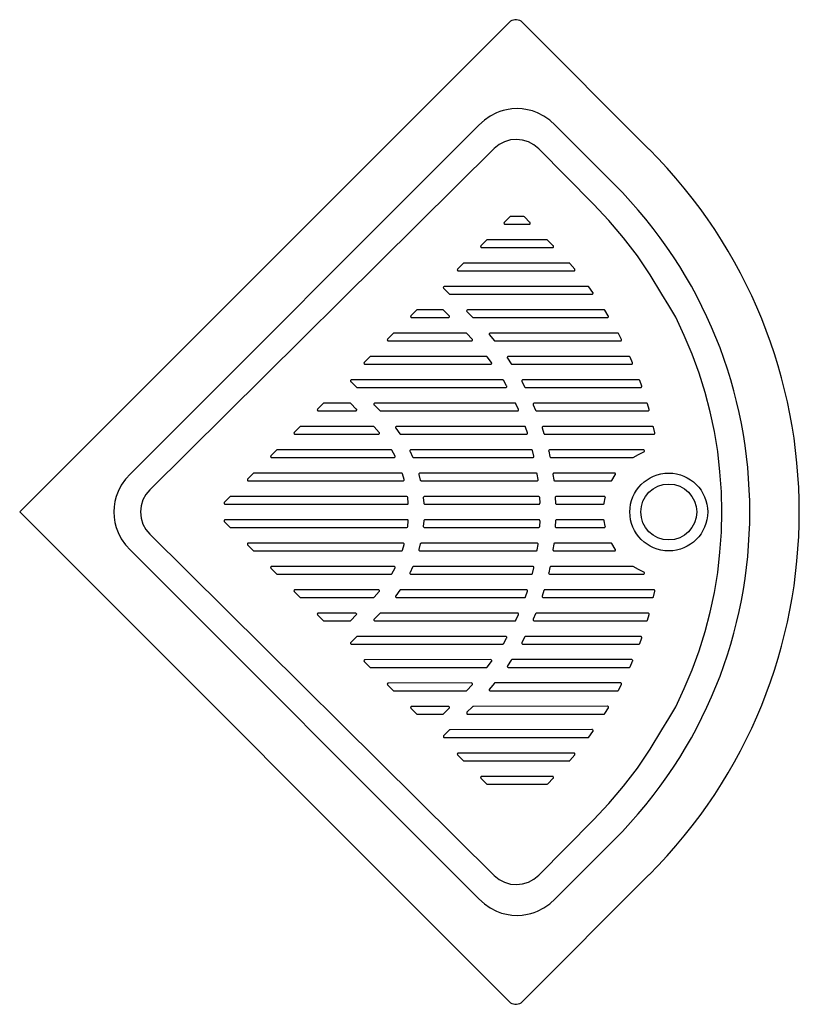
# Model space of a CAD drawing. Header units: millimetres. Extents: x 0 to 0.84, y -0.53 to 0.53.
import ezdxf

# ---------------------------------------------------------------- set-up
doc = ezdxf.new("R2010")
doc.units = ezdxf.units.MM
doc.layers.add('BLOCKS', color=3, linetype='Continuous')

msp = doc.modelspace()

# ---------------------------------------------------------------- linework, layer by layer
at = {"layer": 'BLOCKS', "linetype": 'Continuous'}
for p, q in [((0.5246, 0.5246), (0, 0)), ((0.5388, 0.5246), (0.54, 0.5234)), ((0.54, 0.5234), (0.6745, 0.3889)), ((0.4921, 0.4144), (0.1187, 0.041)), ((0.6371, 0.3514), (0.5741, 0.4144)), ((0.5086, 0.3895), (0.1396, 0.0239)), ((0.6149, 0.3299), (0.5564, 0.389)), ((0, 0), (0.5246, -0.5246)), ((0.1396, -0.0239), (0.5086, -0.3895)), ((0.1187, -0.041), (0.4921, -0.4144)), ((0.5564, -0.389), (0.6149, -0.3299)), ((0.5741, -0.4144), (0.6371, -0.3514)), ((0.6745, -0.3889), (0.54, -0.5234)), ((0.5388, -0.5246), (0.54, -0.5234))]:
    msp.add_line(p, q, dxfattribs=at)
at = {"layer": 'BLOCKS'}
for p, q in [((0.4941, -0.284), (0.494, -0.2845)), ((0.494, -0.2845), (0.4941, -0.285)), ((0.4943, -0.2837), (0.4941, -0.284)), ((0.4947, -0.2834), (0.4943, -0.2837)), ((0.4952, -0.2833), (0.4947, -0.2834)), ((0.571, -0.2833), (0.4952, -0.2833)), ((0.5714, -0.2834), (0.571, -0.2833)), ((0.5717, -0.2835), (0.5714, -0.2834)), ((0.5719, -0.2837), (0.5717, -0.2835)), ((0.5721, -0.284), (0.5719, -0.2837)), ((0.5722, -0.2844), (0.5721, -0.284)), ((0.5721, -0.2851), (0.5722, -0.2847)), ((0.5722, -0.2847), (0.5722, -0.2844)), ((0.4941, -0.285), (0.4943, -0.2853)), ((0.4943, -0.2853), (0.5003, -0.2913)), ((0.5003, -0.2913), (0.5007, -0.2916)), ((0.5007, -0.2916), (0.5012, -0.2917)), ((0.5012, -0.2917), (0.5651, -0.2917)), ((0.5651, -0.2917), (0.5655, -0.2916)), ((0.5655, -0.2916), (0.5659, -0.2913)), ((0.5659, -0.2913), (0.5719, -0.2853)), ((0.5719, -0.2853), (0.5721, -0.2851))]:
    msp.add_line(p, q, dxfattribs=at)
at = {"layer": 'BLOCKS', "linetype": 'Continuous', "flags": 128}
for points in [[(0.5388, 0.5246), (0.5375, 0.5258), (0.5359, 0.5266), (0.5343, 0.5272), (0.5326, 0.5275), (0.5308, 0.5275), (0.5291, 0.5272), (0.5275, 0.5266), (0.526, 0.5258), (0.5246, 0.5246)], [(0.5741, 0.4144), (0.5681, 0.4198), (0.5618, 0.4242), (0.5551, 0.4276), (0.5497, 0.4297), (0.5442, 0.4311), (0.5387, 0.432), (0.5331, 0.4323), (0.5275, 0.432), (0.5219, 0.4311), (0.5183, 0.4302), (0.5146, 0.4291), (0.5111, 0.4276), (0.5044, 0.4242), (0.4981, 0.4198), (0.4921, 0.4144)], [(0.5564, 0.389), (0.5512, 0.3934), (0.5453, 0.3966), (0.539, 0.3986), (0.5325, 0.3993), (0.5259, 0.3987), (0.5196, 0.3968), (0.5138, 0.3937), (0.5086, 0.3895)], [(0.6884, 0.2335), (0.6757, 0.2543), (0.662, 0.2744), (0.6473, 0.2937), (0.6316, 0.3122), (0.6149, 0.3299)], [(0.7031, 0.2086), (0.6959, 0.2211), (0.6884, 0.2335)], [(0.7527, 0), (0.7522, 0.0216), (0.7506, 0.0432), (0.7481, 0.0647), (0.7446, 0.0861), (0.7401, 0.1072), (0.7346, 0.1281), (0.7281, 0.1488), (0.7207, 0.1691), (0.7123, 0.1891), (0.7031, 0.2086)], [(0.1187, 0.041), (0.1134, 0.0351), (0.1089, 0.0288), (0.1054, 0.022), (0.1034, 0.0167), (0.102, 0.0112), (0.1011, 0.0056), (0.1008, 0), (0.1011, -0.0056), (0.102, -0.0112), (0.1034, -0.0167), (0.1054, -0.022), (0.1089, -0.0288), (0.1134, -0.0351), (0.1187, -0.041)], [(0.1396, 0.0239), (0.1353, 0.0187), (0.132, 0.0129), (0.1301, 0.0065), (0.1294, 0), (0.1301, -0.0065), (0.132, -0.0129), (0.1353, -0.0187), (0.1396, -0.0239)], [(0.7031, -0.2086), (0.7123, -0.1891), (0.7207, -0.1691), (0.7281, -0.1488), (0.7346, -0.1281), (0.7401, -0.1072), (0.7446, -0.0861), (0.7481, -0.0647), (0.7506, -0.0432), (0.7522, -0.0216), (0.7527, 0)], [(0.6884, -0.2335), (0.6959, -0.2211), (0.7031, -0.2086)], [(0.6149, -0.3299), (0.6316, -0.3122), (0.6473, -0.2937), (0.662, -0.2744), (0.6757, -0.2543), (0.6884, -0.2335)], [(0.5086, -0.3895), (0.5138, -0.3937), (0.5196, -0.3968), (0.5259, -0.3987), (0.5325, -0.3993), (0.539, -0.3986), (0.5453, -0.3966), (0.5512, -0.3934), (0.5564, -0.389)], [(0.4921, -0.4144), (0.4981, -0.4198), (0.5044, -0.4242), (0.5111, -0.4276), (0.5164, -0.4297), (0.5219, -0.4311), (0.5275, -0.432), (0.5331, -0.4323), (0.5387, -0.432), (0.5442, -0.4311), (0.5479, -0.4302), (0.5516, -0.4291), (0.5551, -0.4276), (0.5618, -0.4242), (0.5681, -0.4198), (0.5741, -0.4144)], [(0.5246, -0.5246), (0.526, -0.5258), (0.5275, -0.5266), (0.5291, -0.5272), (0.5308, -0.5275), (0.5326, -0.5275), (0.5343, -0.5272), (0.5359, -0.5266), (0.5375, -0.5258), (0.5388, -0.5246)]]:
    msp.add_lwpolyline(points, dxfattribs=at)
at = {"layer": 'BLOCKS'}
for points in [[(0.5409, 0.3163), (0.5405, 0.3166), (0.5401, 0.3167), (0.5262, 0.3167), (0.5257, 0.3166), (0.5253, 0.3163), (0.5193, 0.3103), (0.5191, 0.31), (0.519, 0.3095), (0.5191, 0.309), (0.5193, 0.3087), (0.5197, 0.3084), (0.5202, 0.3083), (0.5461, 0.3083), (0.5464, 0.3084), (0.5467, 0.3085), (0.547, 0.3087), (0.5472, 0.309), (0.5472, 0.3094), (0.5472, 0.3097), (0.5471, 0.3101), (0.5469, 0.3103)], [(0.5721, 0.2851), (0.5719, 0.2853), (0.5658, 0.2914), (0.5654, 0.2916), (0.5649, 0.2917), (0.5012, 0.2917), (0.5007, 0.2916), (0.5003, 0.2913), (0.4943, 0.2853), (0.4941, 0.285), (0.494, 0.2845), (0.4941, 0.284), (0.4943, 0.2837), (0.4947, 0.2834), (0.4952, 0.2833), (0.5711, 0.2833), (0.5714, 0.2834), (0.5717, 0.2835), (0.572, 0.2837), (0.5722, 0.284), (0.5722, 0.2844), (0.5722, 0.2847)], [(0.5897, 0.2663), (0.5895, 0.2665), (0.5893, 0.2666), (0.5891, 0.2667), (0.5888, 0.2667), (0.4762, 0.2667), (0.4757, 0.2666), (0.4753, 0.2663), (0.4693, 0.2603), (0.4691, 0.26), (0.469, 0.2595), (0.4691, 0.259), (0.4693, 0.2587), (0.4697, 0.2584), (0.4702, 0.2583), (0.594, 0.2583), (0.5943, 0.2583), (0.5946, 0.2585), (0.5949, 0.2587), (0.595, 0.259), (0.5951, 0.2593), (0.5951, 0.2597), (0.5951, 0.26), (0.5949, 0.2603)], [(0.61, 0.2412), (0.6098, 0.2414), (0.6095, 0.2416), (0.6093, 0.2417), (0.609, 0.2417), (0.4552, 0.2417), (0.4548, 0.2416), (0.4544, 0.2413), (0.4541, 0.241), (0.454, 0.2405), (0.4541, 0.24), (0.4544, 0.2397), (0.4604, 0.2337), (0.4608, 0.2334), (0.4612, 0.2333), (0.6134, 0.2333), (0.6137, 0.2333), (0.614, 0.2335), (0.6143, 0.2337), (0.6144, 0.234), (0.6146, 0.2343), (0.6146, 0.2346), (0.6145, 0.2349), (0.6144, 0.2352)], [(0.4542, 0.2163), (0.4538, 0.2166), (0.4534, 0.2167), (0.4262, 0.2167), (0.4257, 0.2166), (0.4253, 0.2163), (0.4193, 0.2103), (0.4191, 0.21), (0.419, 0.2095), (0.4191, 0.209), (0.4193, 0.2087), (0.4197, 0.2084), (0.4202, 0.2083), (0.4594, 0.2083), (0.4597, 0.2084), (0.46, 0.2085), (0.4603, 0.2087), (0.4605, 0.209), (0.4606, 0.2094), (0.4606, 0.2097), (0.4604, 0.2101), (0.4602, 0.2103)], [(0.6272, 0.2161), (0.627, 0.2164), (0.6267, 0.2166), (0.6265, 0.2167), (0.6262, 0.2167), (0.4802, 0.2167), (0.4798, 0.2166), (0.4794, 0.2163), (0.4791, 0.216), (0.479, 0.2155), (0.4791, 0.215), (0.4794, 0.2147), (0.4854, 0.2087), (0.4858, 0.2084), (0.4862, 0.2083), (0.6299, 0.2083), (0.6302, 0.2083), (0.6305, 0.2085), (0.6307, 0.2087), (0.6309, 0.2089), (0.6311, 0.2092), (0.6311, 0.2095), (0.631, 0.2098), (0.6309, 0.2101)], [(0.4792, 0.1913), (0.4788, 0.1916), (0.4784, 0.1917), (0.4012, 0.1917), (0.4007, 0.1916), (0.4003, 0.1913), (0.3943, 0.1853), (0.3941, 0.185), (0.394, 0.1845), (0.3941, 0.184), (0.3943, 0.1837), (0.3947, 0.1834), (0.3952, 0.1833), (0.4841, 0.1833), (0.4845, 0.1834), (0.4848, 0.1835), (0.485, 0.1837), (0.4852, 0.184), (0.4853, 0.1844), (0.4853, 0.1847), (0.4852, 0.185), (0.485, 0.1853)], [(0.6418, 0.1911), (0.6416, 0.1913), (0.6414, 0.1915), (0.6411, 0.1917), (0.6408, 0.1917), (0.5043, 0.1917), (0.5038, 0.1916), (0.5034, 0.1913), (0.5032, 0.191), (0.5031, 0.1905), (0.5032, 0.1901), (0.5034, 0.1897), (0.5084, 0.1837), (0.5086, 0.1836), (0.5089, 0.1834), (0.5091, 0.1833), (0.5094, 0.1833), (0.6439, 0.1833), (0.6442, 0.1833), (0.6445, 0.1835), (0.6447, 0.1836), (0.6449, 0.1839), (0.6451, 0.1842), (0.6451, 0.1845), (0.6451, 0.1848), (0.645, 0.185)], [(0.5012, 0.1662), (0.501, 0.1664), (0.5008, 0.1666), (0.5005, 0.1667), (0.5002, 0.1667), (0.3762, 0.1667), (0.3757, 0.1666), (0.3753, 0.1663), (0.3693, 0.1603), (0.3691, 0.16), (0.369, 0.1595), (0.3691, 0.159), (0.3693, 0.1587), (0.3697, 0.1584), (0.3702, 0.1583), (0.5047, 0.1583), (0.505, 0.1583), (0.5053, 0.1585), (0.5056, 0.1587), (0.5058, 0.159), (0.5059, 0.1593), (0.5059, 0.1596), (0.5058, 0.1599), (0.5057, 0.1602)], [(0.6542, 0.166), (0.654, 0.1663), (0.6537, 0.1665), (0.6534, 0.1667), (0.6531, 0.1667), (0.5238, 0.1667), (0.5233, 0.1666), (0.5229, 0.1663), (0.5227, 0.166), (0.5226, 0.1655), (0.5226, 0.1651), (0.5228, 0.1648), (0.5268, 0.1588), (0.527, 0.1586), (0.5273, 0.1584), (0.5275, 0.1583), (0.5278, 0.1583), (0.6557, 0.1583), (0.656, 0.1583), (0.6563, 0.1584), (0.6565, 0.1586), (0.6567, 0.1588), (0.6569, 0.1591), (0.6569, 0.1594), (0.6569, 0.1597), (0.6568, 0.16)], [(0.5184, 0.1411), (0.5182, 0.1414), (0.518, 0.1415), (0.5177, 0.1417), (0.5174, 0.1417), (0.3558, 0.1417), (0.3554, 0.1416), (0.355, 0.1413), (0.3547, 0.141), (0.3546, 0.1405), (0.3547, 0.14), (0.355, 0.1397), (0.361, 0.1337), (0.3614, 0.1334), (0.3618, 0.1333), (0.5209, 0.1333), (0.5212, 0.1333), (0.5215, 0.1335), (0.5217, 0.1337), (0.5219, 0.1339), (0.5221, 0.1342), (0.5221, 0.1345), (0.5221, 0.1348), (0.5219, 0.1351)], [(0.6645, 0.1409), (0.6643, 0.1412), (0.664, 0.1415), (0.6637, 0.1416), (0.6633, 0.1417), (0.5393, 0.1417), (0.5389, 0.1416), (0.5385, 0.1413), (0.5382, 0.141), (0.5381, 0.1405), (0.5382, 0.1402), (0.5383, 0.1399), (0.5415, 0.1339), (0.5417, 0.1337), (0.5419, 0.1335), (0.5422, 0.1333), (0.5426, 0.1333), (0.6655, 0.1333), (0.6658, 0.1333), (0.6661, 0.1334), (0.6663, 0.1336), (0.6665, 0.1338), (0.6666, 0.1341), (0.6667, 0.1343), (0.6667, 0.1346), (0.6667, 0.1349)], [(0.3548, 0.1163), (0.3544, 0.1166), (0.354, 0.1167), (0.3262, 0.1167), (0.3257, 0.1166), (0.3253, 0.1163), (0.3193, 0.1103), (0.3191, 0.11), (0.319, 0.1095), (0.3191, 0.109), (0.3193, 0.1087), (0.3197, 0.1084), (0.3202, 0.1083), (0.36, 0.1083), (0.3603, 0.1084), (0.3606, 0.1085), (0.3609, 0.1087), (0.3611, 0.109), (0.3612, 0.1094), (0.3612, 0.1097), (0.361, 0.1101), (0.3608, 0.1103)], [(0.5319, 0.116), (0.5317, 0.1163), (0.5314, 0.1165), (0.5311, 0.1167), (0.5308, 0.1167), (0.3808, 0.1167), (0.3804, 0.1166), (0.38, 0.1163), (0.3797, 0.116), (0.3796, 0.1155), (0.3797, 0.115), (0.38, 0.1147), (0.386, 0.1087), (0.3864, 0.1084), (0.3868, 0.1083), (0.5335, 0.1083), (0.5338, 0.1083), (0.5341, 0.1084), (0.5343, 0.1086), (0.5345, 0.1088), (0.5347, 0.1091), (0.5347, 0.1094), (0.5347, 0.1097), (0.5346, 0.11)], [(0.6729, 0.1158), (0.6727, 0.1162), (0.6724, 0.1165), (0.6721, 0.1166), (0.6717, 0.1167), (0.5516, 0.1167), (0.5512, 0.1166), (0.5508, 0.1163), (0.5505, 0.116), (0.5504, 0.1155), (0.5505, 0.1153), (0.5505, 0.115), (0.553, 0.109), (0.5532, 0.1087), (0.5535, 0.1085), (0.5538, 0.1084), (0.5542, 0.1083), (0.6735, 0.1083), (0.6737, 0.1083), (0.674, 0.1084), (0.6742, 0.1086), (0.6744, 0.1088), (0.6746, 0.109), (0.6746, 0.1093), (0.6747, 0.1096), (0.6746, 0.1098)], [(0.3798, 0.0913), (0.3794, 0.0916), (0.3792, 0.0917), (0.379, 0.0917), (0.3012, 0.0917), (0.3007, 0.0916), (0.3003, 0.0913), (0.2943, 0.0853), (0.2941, 0.085), (0.294, 0.0845), (0.2941, 0.084), (0.2943, 0.0837), (0.2947, 0.0834), (0.2952, 0.0833), (0.3844, 0.0833), (0.3848, 0.0833), (0.3851, 0.0835), (0.3853, 0.0837), (0.3855, 0.084), (0.3856, 0.0843), (0.3856, 0.0847), (0.3855, 0.085), (0.3853, 0.0853)], [(0.5422, 0.0909), (0.542, 0.0912), (0.5418, 0.0915), (0.5414, 0.0916), (0.5411, 0.0917), (0.404, 0.0917), (0.4035, 0.0916), (0.4031, 0.0913), (0.4029, 0.091), (0.4028, 0.0905), (0.4029, 0.0901), (0.403, 0.0898), (0.4074, 0.0838), (0.4076, 0.0836), (0.4078, 0.0834), (0.4081, 0.0833), (0.4083, 0.0833), (0.5431, 0.0833), (0.5434, 0.0833), (0.5437, 0.0834), (0.5439, 0.0836), (0.5441, 0.0838), (0.5442, 0.084), (0.5443, 0.0843), (0.5443, 0.0846), (0.5443, 0.0849)], [(0.6795, 0.0908), (0.6793, 0.0911), (0.6791, 0.0914), (0.6787, 0.0916), (0.6783, 0.0917), (0.5611, 0.0917), (0.5607, 0.0916), (0.5603, 0.0913), (0.56, 0.091), (0.5599, 0.0905), (0.56, 0.0901), (0.5619, 0.0842), (0.5621, 0.0838), (0.5623, 0.0835), (0.5627, 0.0834), (0.563, 0.0833), (0.6797, 0.0833), (0.6799, 0.0833), (0.6802, 0.0834), (0.6804, 0.0836), (0.6806, 0.0837), (0.6807, 0.084), (0.6808, 0.0842), (0.6809, 0.0845), (0.6808, 0.0848)], [(0.399, 0.0661), (0.3988, 0.0664), (0.3985, 0.0665), (0.3982, 0.0667), (0.3979, 0.0667), (0.2762, 0.0667), (0.2757, 0.0666), (0.2753, 0.0663), (0.2693, 0.0603), (0.2691, 0.06), (0.269, 0.0595), (0.2691, 0.059), (0.2693, 0.0587), (0.2697, 0.0584), (0.2702, 0.0583), (0.4012, 0.0583), (0.4015, 0.0583), (0.4018, 0.0585), (0.402, 0.0586), (0.4022, 0.0589), (0.4024, 0.0592), (0.4024, 0.0595), (0.4024, 0.0598), (0.4023, 0.06)], [(0.5498, 0.0658), (0.5496, 0.0662), (0.5493, 0.0664), (0.549, 0.0666), (0.5486, 0.0667), (0.4195, 0.0667), (0.419, 0.0666), (0.4186, 0.0663), (0.4183, 0.066), (0.4183, 0.0655), (0.4183, 0.0652), (0.4184, 0.065), (0.4211, 0.059), (0.4213, 0.0587), (0.4216, 0.0585), (0.4219, 0.0583), (0.4222, 0.0583), (0.55, 0.0583), (0.5503, 0.0583), (0.5505, 0.0584), (0.5508, 0.0586), (0.551, 0.0588), (0.5511, 0.059), (0.5512, 0.0592), (0.5512, 0.0595), (0.5512, 0.0598)], [(0.6688, 0.0644), (0.6692, 0.0646), (0.6694, 0.0649), (0.6695, 0.0653), (0.6695, 0.0657), (0.6694, 0.0661), (0.6691, 0.0664), (0.6688, 0.0666), (0.6683, 0.0667), (0.5681, 0.0667), (0.5677, 0.0666), (0.5673, 0.0663), (0.567, 0.066), (0.5669, 0.0655), (0.567, 0.0652), (0.5683, 0.0593), (0.5684, 0.0589), (0.5687, 0.0586), (0.5691, 0.0584), (0.5695, 0.0583), (0.657, 0.0583), (0.6574, 0.0583), (0.6577, 0.0585), (0.6631, 0.0617)], [(0.4103, 0.0409), (0.4101, 0.0412), (0.4099, 0.0415), (0.4095, 0.0416), (0.4092, 0.0417), (0.2512, 0.0417), (0.2507, 0.0416), (0.2503, 0.0413), (0.2443, 0.0353), (0.2441, 0.035), (0.244, 0.0345), (0.2441, 0.034), (0.2443, 0.0337), (0.2447, 0.0334), (0.2452, 0.0333), (0.411, 0.0333), (0.4112, 0.0333), (0.4115, 0.0334), (0.4117, 0.0336), (0.4119, 0.0338), (0.4121, 0.034), (0.4121, 0.0343), (0.4122, 0.0345), (0.4121, 0.0348)], [(0.5548, 0.0407), (0.5546, 0.0411), (0.5544, 0.0414), (0.554, 0.0416), (0.5536, 0.0417), (0.429, 0.0417), (0.4286, 0.0416), (0.4282, 0.0413), (0.4279, 0.041), (0.4278, 0.0405), (0.4279, 0.0402), (0.4294, 0.0342), (0.4296, 0.0339), (0.4298, 0.0336), (0.4302, 0.0334), (0.4306, 0.0333), (0.5544, 0.0333), (0.5547, 0.0333), (0.5549, 0.0334), (0.5551, 0.0335), (0.5553, 0.0337), (0.5555, 0.0339), (0.5556, 0.0341), (0.5556, 0.0344), (0.5556, 0.0347)], [(0.6384, 0.0398), (0.6386, 0.0401), (0.6386, 0.0404), (0.6386, 0.0407), (0.6385, 0.0411), (0.6383, 0.0413), (0.6381, 0.0415), (0.6378, 0.0417), (0.6374, 0.0417), (0.5728, 0.0417), (0.5723, 0.0416), (0.5719, 0.0413), (0.5717, 0.041), (0.5716, 0.0405), (0.5716, 0.0403), (0.5724, 0.0344), (0.5725, 0.0339), (0.5728, 0.0336), (0.5731, 0.0334), (0.5736, 0.0333), (0.6337, 0.0333), (0.634, 0.0333), (0.6343, 0.0335), (0.6346, 0.0337), (0.6347, 0.0339)], [(0.4159, 0.0156), (0.4158, 0.0161), (0.4155, 0.0164), (0.4151, 0.0166), (0.4147, 0.0167), (0.2262, 0.0167), (0.2257, 0.0166), (0.2253, 0.0163), (0.2193, 0.0103), (0.2191, 0.01), (0.219, 0.0095), (0.2191, 0.009), (0.2193, 0.0087), (0.2197, 0.0084), (0.2202, 0.0083), (0.4153, 0.0083), (0.4155, 0.0083), (0.4158, 0.0084), (0.416, 0.0085), (0.4162, 0.0087), (0.4163, 0.0089), (0.4164, 0.0091), (0.4165, 0.0093), (0.4165, 0.0096)], [(0.5574, 0.0156), (0.5573, 0.016), (0.557, 0.0164), (0.5566, 0.0166), (0.5562, 0.0167), (0.4338, 0.0167), (0.4334, 0.0166), (0.433, 0.0163), (0.4327, 0.016), (0.4326, 0.0155), (0.4326, 0.0154), (0.4331, 0.0094), (0.4332, 0.009), (0.4335, 0.0086), (0.4339, 0.0084), (0.4343, 0.0083), (0.5565, 0.0083), (0.5567, 0.0083), (0.5569, 0.0084), (0.5571, 0.0085), (0.5573, 0.0087), (0.5575, 0.0089), (0.5576, 0.0091), (0.5576, 0.0093), (0.5577, 0.0095)], [(0.6276, 0.0152), (0.6277, 0.0155), (0.6276, 0.0158), (0.6275, 0.016), (0.6274, 0.0163), (0.6272, 0.0164), (0.627, 0.0166), (0.6267, 0.0167), (0.6265, 0.0167), (0.5752, 0.0167), (0.5748, 0.0166), (0.5744, 0.0163), (0.5741, 0.016), (0.574, 0.0155), (0.574, 0.0154), (0.5743, 0.0095), (0.5744, 0.009), (0.5746, 0.0086), (0.575, 0.0084), (0.5755, 0.0083), (0.6254, 0.0083), (0.6258, 0.0084), (0.6262, 0.0086), (0.6264, 0.0089), (0.6266, 0.0093)], [(0.4165, -0.0096), (0.4165, -0.0093), (0.4164, -0.0091), (0.4163, -0.0089), (0.4162, -0.0087), (0.416, -0.0085), (0.4158, -0.0084), (0.4155, -0.0083), (0.4153, -0.0083), (0.2202, -0.0083), (0.2197, -0.0084), (0.2193, -0.0087), (0.2191, -0.009), (0.219, -0.0095), (0.2191, -0.01), (0.2193, -0.0103), (0.2253, -0.0163), (0.2257, -0.0166), (0.2262, -0.0167), (0.4147, -0.0167), (0.4151, -0.0166), (0.4155, -0.0164), (0.4158, -0.0161), (0.4159, -0.0156)], [(0.5577, -0.0095), (0.5576, -0.0093), (0.5576, -0.0091), (0.5575, -0.0089), (0.5573, -0.0087), (0.5571, -0.0085), (0.5569, -0.0084), (0.5567, -0.0083), (0.5565, -0.0083), (0.4343, -0.0083), (0.4339, -0.0084), (0.4335, -0.0086), (0.4332, -0.009), (0.4331, -0.0094), (0.4326, -0.0154), (0.4326, -0.0155), (0.4327, -0.016), (0.433, -0.0163), (0.4334, -0.0166), (0.4338, -0.0167), (0.5562, -0.0167), (0.5566, -0.0166), (0.557, -0.0164), (0.5573, -0.016), (0.5574, -0.0156)], [(0.6266, -0.0093), (0.6264, -0.0089), (0.6262, -0.0086), (0.6258, -0.0084), (0.6254, -0.0083), (0.5755, -0.0083), (0.575, -0.0084), (0.5746, -0.0086), (0.5744, -0.009), (0.5743, -0.0095), (0.574, -0.0154), (0.574, -0.0155), (0.5741, -0.016), (0.5744, -0.0163), (0.5748, -0.0166), (0.5752, -0.0167), (0.6265, -0.0167), (0.6267, -0.0167), (0.627, -0.0166), (0.6272, -0.0164), (0.6274, -0.0163), (0.6275, -0.016), (0.6276, -0.0158), (0.6277, -0.0155), (0.6276, -0.0152)], [(0.4121, -0.0348), (0.4122, -0.0345), (0.4121, -0.0343), (0.4121, -0.034), (0.4119, -0.0338), (0.4117, -0.0336), (0.4115, -0.0334), (0.4112, -0.0333), (0.411, -0.0333), (0.2452, -0.0333), (0.2447, -0.0334), (0.2443, -0.0337), (0.2441, -0.034), (0.244, -0.0345), (0.2441, -0.035), (0.2443, -0.0353), (0.2503, -0.0413), (0.2507, -0.0416), (0.2512, -0.0417), (0.4092, -0.0417), (0.4095, -0.0416), (0.4099, -0.0415), (0.4101, -0.0412), (0.4103, -0.0409)], [(0.5556, -0.0347), (0.5556, -0.0344), (0.5556, -0.0341), (0.5555, -0.0339), (0.5553, -0.0337), (0.5551, -0.0335), (0.5549, -0.0334), (0.5547, -0.0333), (0.5544, -0.0333), (0.4306, -0.0333), (0.4302, -0.0334), (0.4298, -0.0336), (0.4296, -0.0339), (0.4294, -0.0342), (0.4279, -0.0402), (0.4278, -0.0405), (0.4279, -0.041), (0.4282, -0.0413), (0.4286, -0.0416), (0.429, -0.0417), (0.5536, -0.0417), (0.554, -0.0416), (0.5544, -0.0414), (0.5546, -0.0411), (0.5548, -0.0407)], [(0.6347, -0.0339), (0.6346, -0.0337), (0.6343, -0.0335), (0.634, -0.0333), (0.6337, -0.0333), (0.5736, -0.0333), (0.5731, -0.0334), (0.5728, -0.0336), (0.5725, -0.0339), (0.5724, -0.0344), (0.5716, -0.0403), (0.5716, -0.0405), (0.5717, -0.041), (0.5719, -0.0413), (0.5723, -0.0416), (0.5728, -0.0417), (0.6374, -0.0417), (0.6378, -0.0417), (0.6381, -0.0415), (0.6383, -0.0413), (0.6385, -0.0411), (0.6386, -0.0407), (0.6386, -0.0404), (0.6386, -0.0401), (0.6384, -0.0398)], [(0.4023, -0.06), (0.4024, -0.0598), (0.4024, -0.0595), (0.4024, -0.0592), (0.4022, -0.0589), (0.402, -0.0586), (0.4018, -0.0585), (0.4015, -0.0583), (0.4012, -0.0583), (0.2702, -0.0583), (0.2697, -0.0584), (0.2693, -0.0587), (0.2691, -0.059), (0.269, -0.0595), (0.2691, -0.06), (0.2693, -0.0603), (0.2753, -0.0663), (0.2757, -0.0666), (0.2762, -0.0667), (0.3979, -0.0667), (0.3982, -0.0667), (0.3985, -0.0665), (0.3988, -0.0664), (0.399, -0.0661)], [(0.5512, -0.0598), (0.5512, -0.0595), (0.5512, -0.0592), (0.5511, -0.059), (0.551, -0.0588), (0.5508, -0.0586), (0.5505, -0.0584), (0.5503, -0.0583), (0.55, -0.0583), (0.4222, -0.0583), (0.4219, -0.0584), (0.4216, -0.0585), (0.4213, -0.0587), (0.4211, -0.059), (0.4184, -0.065), (0.4183, -0.0652), (0.4183, -0.0655), (0.4183, -0.066), (0.4186, -0.0663), (0.419, -0.0666), (0.4195, -0.0667), (0.5486, -0.0667), (0.549, -0.0666), (0.5493, -0.0664), (0.5496, -0.0662), (0.5498, -0.0658)], [(0.6694, -0.0661), (0.6695, -0.0657), (0.6695, -0.0653), (0.6694, -0.0649), (0.6692, -0.0646), (0.6688, -0.0644), (0.6631, -0.0617), (0.6577, -0.0585), (0.6574, -0.0584), (0.657, -0.0583), (0.5695, -0.0583), (0.5691, -0.0584), (0.5687, -0.0586), (0.5684, -0.0589), (0.5683, -0.0593), (0.567, -0.0652), (0.5669, -0.0655), (0.567, -0.066), (0.5673, -0.0663), (0.5677, -0.0666), (0.5681, -0.0667), (0.6683, -0.0667), (0.6688, -0.0666), (0.6691, -0.0664)], [(0.3853, -0.0853), (0.3855, -0.085), (0.3856, -0.0847), (0.3856, -0.0843), (0.3855, -0.084), (0.3853, -0.0837), (0.3851, -0.0835), (0.3848, -0.0833), (0.3844, -0.0833), (0.2952, -0.0833), (0.2947, -0.0834), (0.2943, -0.0837), (0.2941, -0.084), (0.294, -0.0845), (0.2941, -0.085), (0.2943, -0.0853), (0.3003, -0.0913), (0.3007, -0.0916), (0.3012, -0.0917), (0.379, -0.0917), (0.3794, -0.0916), (0.3796, -0.0915), (0.3798, -0.0913)], [(0.5443, -0.0849), (0.5443, -0.0846), (0.5443, -0.0843), (0.5442, -0.084), (0.5441, -0.0838), (0.5439, -0.0836), (0.5437, -0.0834), (0.5434, -0.0833), (0.5431, -0.0833), (0.4083, -0.0833), (0.4081, -0.0833), (0.4078, -0.0834), (0.4076, -0.0836), (0.4074, -0.0838), (0.403, -0.0898), (0.4029, -0.0901), (0.4028, -0.0905), (0.4029, -0.091), (0.4031, -0.0913), (0.4035, -0.0916), (0.404, -0.0917), (0.5411, -0.0917), (0.5414, -0.0916), (0.5418, -0.0915), (0.542, -0.0912), (0.5422, -0.0909)], [(0.6808, -0.0848), (0.6809, -0.0845), (0.6808, -0.0842), (0.6807, -0.084), (0.6806, -0.0837), (0.6804, -0.0836), (0.6802, -0.0834), (0.6799, -0.0833), (0.6797, -0.0833), (0.563, -0.0833), (0.5627, -0.0834), (0.5623, -0.0835), (0.5621, -0.0838), (0.5619, -0.0842), (0.56, -0.0901), (0.5599, -0.0905), (0.56, -0.091), (0.5603, -0.0913), (0.5607, -0.0916), (0.5611, -0.0917), (0.6783, -0.0917), (0.6787, -0.0916), (0.6791, -0.0914), (0.6793, -0.0911), (0.6795, -0.0908)], [(0.3608, -0.1103), (0.3611, -0.11), (0.3612, -0.1095), (0.3611, -0.109), (0.3608, -0.1087), (0.3604, -0.1084), (0.36, -0.1083), (0.3202, -0.1083), (0.3197, -0.1084), (0.3193, -0.1087), (0.3191, -0.109), (0.319, -0.1095), (0.3191, -0.11), (0.3193, -0.1103), (0.3253, -0.1163), (0.3257, -0.1166), (0.3262, -0.1167), (0.354, -0.1167), (0.3544, -0.1166), (0.3548, -0.1163)], [(0.5346, -0.11), (0.5347, -0.1097), (0.5347, -0.1094), (0.5347, -0.1091), (0.5345, -0.1088), (0.5343, -0.1086), (0.5341, -0.1084), (0.5338, -0.1083), (0.5335, -0.1083), (0.3868, -0.1083), (0.3864, -0.1084), (0.386, -0.1087), (0.38, -0.1147), (0.3798, -0.1149), (0.3797, -0.1153), (0.3797, -0.1156), (0.3797, -0.116), (0.3799, -0.1163), (0.3802, -0.1165), (0.3805, -0.1166), (0.3808, -0.1167), (0.5308, -0.1167), (0.5311, -0.1167), (0.5314, -0.1165), (0.5317, -0.1163), (0.5319, -0.116)], [(0.6746, -0.1098), (0.6747, -0.1096), (0.6746, -0.1093), (0.6746, -0.109), (0.6744, -0.1088), (0.6742, -0.1086), (0.674, -0.1084), (0.6737, -0.1083), (0.6735, -0.1083), (0.5542, -0.1083), (0.5538, -0.1084), (0.5535, -0.1085), (0.5532, -0.1087), (0.553, -0.109), (0.5505, -0.115), (0.5505, -0.1153), (0.5504, -0.1155), (0.5505, -0.116), (0.5508, -0.1163), (0.5512, -0.1166), (0.5516, -0.1167), (0.6717, -0.1167), (0.6721, -0.1166), (0.6724, -0.1165), (0.6727, -0.1162), (0.6729, -0.1158)], [(0.5219, -0.1351), (0.5221, -0.1348), (0.5221, -0.1345), (0.5221, -0.1342), (0.5219, -0.1339), (0.5217, -0.1337), (0.5215, -0.1335), (0.5212, -0.1333), (0.5209, -0.1333), (0.3618, -0.1333), (0.3614, -0.1334), (0.361, -0.1337), (0.355, -0.1397), (0.3548, -0.1399), (0.3547, -0.1403), (0.3547, -0.1406), (0.3547, -0.141), (0.3549, -0.1413), (0.3552, -0.1415), (0.3555, -0.1416), (0.3558, -0.1417), (0.5174, -0.1417), (0.5177, -0.1417), (0.518, -0.1415), (0.5182, -0.1414), (0.5184, -0.1411)], [(0.6667, -0.1349), (0.6667, -0.1346), (0.6667, -0.1343), (0.6666, -0.1341), (0.6665, -0.1338), (0.6663, -0.1336), (0.6661, -0.1334), (0.6658, -0.1333), (0.6655, -0.1333), (0.5426, -0.1333), (0.5422, -0.1333), (0.5419, -0.1335), (0.5417, -0.1337), (0.5415, -0.1339), (0.5383, -0.1399), (0.5382, -0.1402), (0.5381, -0.1405), (0.5382, -0.141), (0.5385, -0.1413), (0.5389, -0.1416), (0.5393, -0.1417), (0.6633, -0.1417), (0.6637, -0.1416), (0.664, -0.1415), (0.6643, -0.1412), (0.6645, -0.1409)], [(0.5057, -0.1601), (0.5059, -0.1598), (0.506, -0.1595), (0.506, -0.1592), (0.5058, -0.1589), (0.5057, -0.1586), (0.5054, -0.1584), (0.5051, -0.1583), (0.5048, -0.1582), (0.3702, -0.1583), (0.3697, -0.1584), (0.3693, -0.1586), (0.3691, -0.159), (0.369, -0.1595), (0.3691, -0.16), (0.3693, -0.1603), (0.3753, -0.1663), (0.3757, -0.1666), (0.3762, -0.1667), (0.5003, -0.1666), (0.5005, -0.1666), (0.5008, -0.1665), (0.501, -0.1664), (0.5012, -0.1662)], [(0.6569, -0.1598), (0.657, -0.1595), (0.657, -0.1592), (0.6569, -0.1589), (0.6568, -0.1587), (0.6566, -0.1585), (0.6564, -0.1583), (0.6561, -0.1582), (0.6558, -0.1581), (0.5279, -0.1582), (0.5276, -0.1582), (0.5273, -0.1584), (0.5271, -0.1585), (0.5269, -0.1588), (0.5228, -0.1647), (0.5227, -0.1651), (0.5226, -0.1654), (0.5227, -0.1659), (0.523, -0.1663), (0.5234, -0.1665), (0.5238, -0.1666), (0.6531, -0.1665), (0.6535, -0.1665), (0.6538, -0.1664), (0.6541, -0.1661), (0.6542, -0.1658)], [(0.4851, -0.1853), (0.4852, -0.185), (0.4854, -0.1846), (0.4854, -0.1843), (0.4853, -0.184), (0.4851, -0.1837), (0.4848, -0.1834), (0.4845, -0.1833), (0.4842, -0.1832), (0.3952, -0.1833), (0.3947, -0.1834), (0.3943, -0.1836), (0.3941, -0.184), (0.394, -0.1845), (0.3941, -0.185), (0.3943, -0.1853), (0.4003, -0.1913), (0.4007, -0.1916), (0.4012, -0.1917), (0.4784, -0.1917), (0.4789, -0.1916), (0.4793, -0.1913)], [(0.6451, -0.1849), (0.6452, -0.1846), (0.6452, -0.1843), (0.6451, -0.184), (0.645, -0.1837), (0.6448, -0.1835), (0.6446, -0.1833), (0.6443, -0.1832), (0.644, -0.1832), (0.5094, -0.1832), (0.5092, -0.1833), (0.5089, -0.1833), (0.5087, -0.1835), (0.5085, -0.1837), (0.5034, -0.1897), (0.5032, -0.19), (0.5031, -0.1904), (0.5032, -0.1909), (0.5035, -0.1913), (0.5039, -0.1916), (0.5043, -0.1916), (0.6408, -0.1916), (0.6412, -0.1915), (0.6414, -0.1914), (0.6417, -0.1912), (0.6419, -0.1909)], [(0.4603, -0.2103), (0.4605, -0.2099), (0.4606, -0.2095), (0.4605, -0.209), (0.4603, -0.2086), (0.4599, -0.2084), (0.4594, -0.2083), (0.4202, -0.2083), (0.4197, -0.2084), (0.4193, -0.2086), (0.4191, -0.209), (0.419, -0.2095), (0.4191, -0.21), (0.4193, -0.2103), (0.4253, -0.2163), (0.4257, -0.2166), (0.4262, -0.2167), (0.4534, -0.2167), (0.4539, -0.2166), (0.4542, -0.2163)], [(0.631, -0.21), (0.6311, -0.2097), (0.6312, -0.2094), (0.6311, -0.2091), (0.631, -0.2088), (0.6308, -0.2085), (0.6306, -0.2083), (0.6303, -0.2082), (0.63, -0.2082), (0.4863, -0.2083), (0.4858, -0.2084), (0.4854, -0.2086), (0.4794, -0.2146), (0.4792, -0.2149), (0.4791, -0.2152), (0.4791, -0.2156), (0.4792, -0.2159), (0.4794, -0.2162), (0.4796, -0.2165), (0.4799, -0.2166), (0.4803, -0.2167), (0.6262, -0.2166), (0.6265, -0.2166), (0.6268, -0.2164), (0.6271, -0.2163), (0.6273, -0.216)], [(0.6144, -0.2351), (0.6146, -0.2348), (0.6146, -0.2345), (0.6146, -0.2342), (0.6145, -0.2339), (0.6143, -0.2336), (0.6141, -0.2334), (0.6138, -0.2332), (0.6134, -0.2332), (0.4613, -0.2333), (0.4608, -0.2334), (0.4604, -0.2336), (0.4544, -0.2397), (0.4542, -0.2399), (0.4541, -0.2403), (0.4541, -0.2406), (0.4541, -0.241), (0.4543, -0.2413), (0.4546, -0.2415), (0.4549, -0.2417), (0.4552, -0.2417), (0.6089, -0.2418), (0.6092, -0.2417), (0.6095, -0.2416), (0.6097, -0.2415), (0.6099, -0.2413)], [(0.5949, -0.2603), (0.5951, -0.26), (0.5951, -0.2597), (0.5951, -0.2593), (0.595, -0.259), (0.5949, -0.2587), (0.5946, -0.2585), (0.5943, -0.2583), (0.594, -0.2583), (0.4702, -0.2583), (0.4697, -0.2584), (0.4693, -0.2587), (0.4691, -0.259), (0.469, -0.2595), (0.4691, -0.26), (0.4693, -0.2603), (0.4753, -0.2663), (0.4757, -0.2666), (0.4762, -0.2667), (0.5888, -0.2667), (0.5891, -0.2667), (0.5893, -0.2666), (0.5895, -0.2665), (0.5897, -0.2663)]]:
    msp.add_lwpolyline(points, close=True, dxfattribs=at)
msp.add_circle((0.6957, 0), 0.0417, dxfattribs=at)
at = {"layer": 'BLOCKS', "linetype": 'Continuous'}
msp.add_circle((0.6957, 0), 0.03, dxfattribs=at)
for radius in [0.55, 0.497]:
    msp.add_arc((0.2856, 0), radius, 315, 45, dxfattribs=at)

doc.saveas('drawing.dxf')
